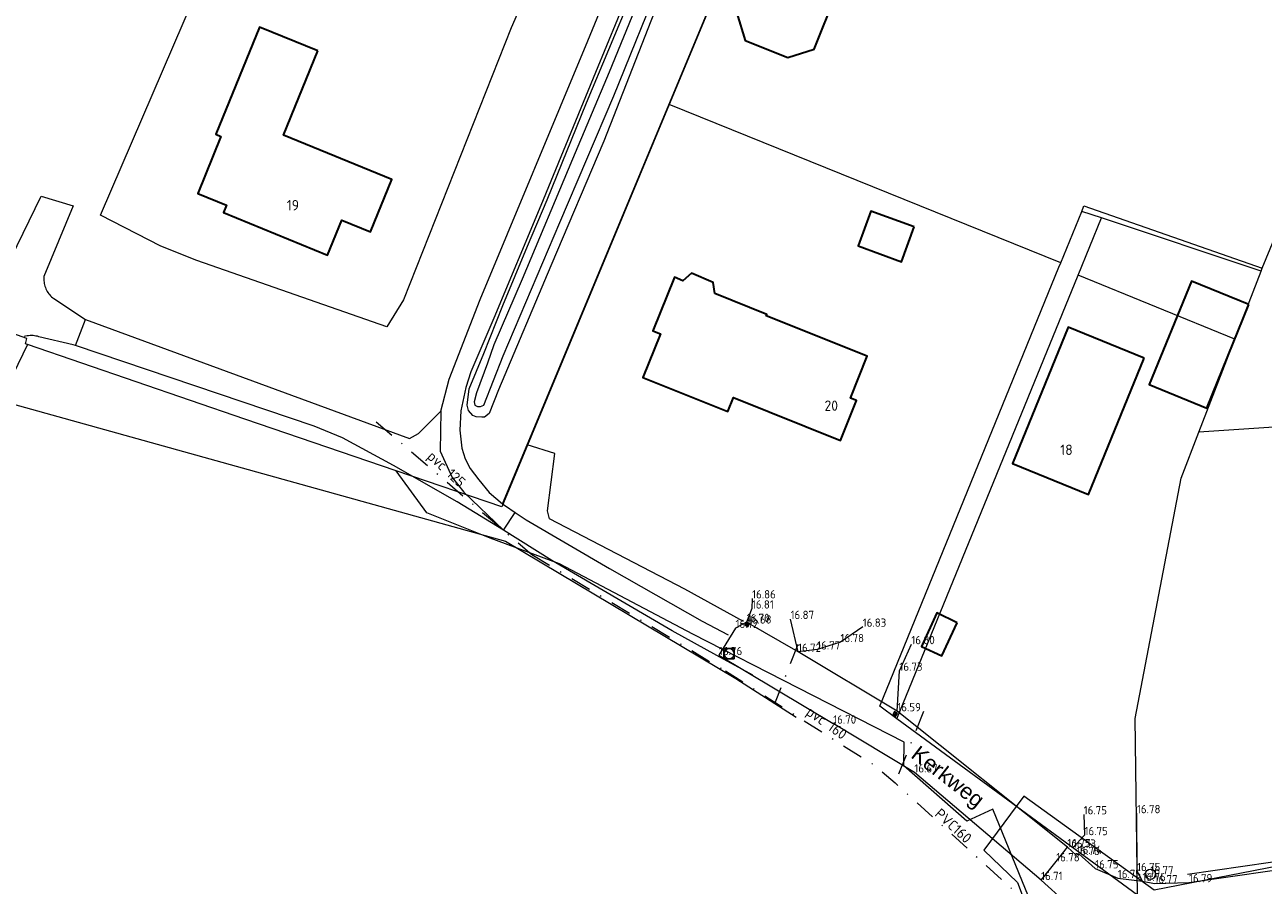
# Model space of a CAD drawing. Header units: metres. Extents: x 174255 to 175175, y 462028 to 462911.
# Tile 85 of 256: x 174502 to 174622, y 462654 to 462736. Entities that reach past the tile are written whole.
import ezdxf
from ezdxf.enums import TextEntityAlignment as Align

# ---------------------------------------------------------------- set-up
doc = ezdxf.new("R2010")
doc.units = ezdxf.units.M
doc.linetypes.add('RI-VWA', pattern=[11, 5, -3, 0, -3])
for name, color, linetype, lineweight in [('B-ME-AL-PEIL_MAAIVELD-T20', 8, 'Continuous', 20), ('B-ME-GR-HAAG-G', 8, 'GR-HAAG1', 20), ('B-ME-IE-MEUBILAIR_CAIKAST-S', 8, 'Continuous', 20), ('B-ME-RI-VWA_RIOOLPUT_INSPECTIEPUT-S', 8, 'Continuous', 20), ('B-ME-VH-KANTVERHARDING-G', 8, 'Continuous', 20), ('B-ME-VH-VERHARDING_ASFALT-G', 8, 'Continuous', 20), ('B-ME-VH-VERHARDING_ELEMENT-G', 8, 'Continuous', 20), ('B-WE-OG-BEBOUWING-G', 8, 'Continuous', 30), ('B-WE-OG-BEBOUWING_HUISNUMMER-T20', 8, 'Continuous', 20), ('B-WE-OG-BOS-G', 8, 'Continuous', 20), ('B-WE-OG-STRAATNAAM-T30', 8, 'Continuous', 20), ('B-WE-OG-TERREIN_ERF-G', 8, 'Continuous', 20), ('B-WE-OG-TERREIN_GROEN-G', 8, 'Continuous', 20), ('B-WE-OG-WEG_ONVERHARD-G', 8, 'Continuous', 20), ('B-WE-OG-WEG_VERHARD_OPEN -G', 8, 'Continuous', 20), ('B-WE-RI-HWA_KOLK_STRAATKOLK-S', 8, 'Continuous', 20), ('B-WE-RI-VWA-G', 8, 'RI-VWA', 20), ('B-WE-RI-VWA-T20', 8, 'Continuous', 20), ('B-WE-WH-WATERGANG_SLOOT_BODEM-G', 8, 'Continuous', 20), ('B-XX-KG-GRENS_PERCEEL-G', 213, 'Continuous', 20), ('N-WE-AL-WERKGRENS-G', 173, 'AL-WERKGRENS', 20)]:
    doc.layers.add(name, color=color, linetype=linetype, lineweight=lineweight)
doc.styles.add('ISO', font='NLCS-ISO.ttf')
doc.styles.add('NLCS-ISO-M500-T20', font='NLCS-ISO.ttf', dxfattribs={"height": 1})
doc.styles.add('NLCS-ISO-M500-T30', font='NLCS-ISO.ttf', dxfattribs={"height": 1.5})
doc.linetypes.add('AL-WERKGRENS', pattern='A,10,[106,Afdeling.shx,S=1,R=0,X=0,Y=0],-2', length=12)
doc.linetypes.add('GR-HAAG1', pattern='A,6,[176,NLCS.SHX,S=0.125,R=0,X=0,Y=0],-2', length=8)

# ---------------------------------------------------------------- blocks, each defined once
blk = doc.blocks.new('S127')
blk.add_circle((0, 0), 0.5)
at = {"style": 'ISO'}
blk.add_text('cai', height=0.5, dxfattribs=at).set_placement((0, 0), align=Align.MIDDLE)
blk = doc.blocks.new('B-SRI-PUT_VWA-SO')
at = {"flags": 128}
blk.add_lwpolyline([(-2, 2), (2, 2), (2, -2), (-2, -2)], close=True, dxfattribs=at)
at = {"lineweight": -3, "flags": 128}
blk.add_lwpolyline([(2, -2), (2, 2), (-2, 2), (-2, -2)], close=True, dxfattribs=at)
at = {"lineweight": -3}
blk.add_circle((0, 0), 2, dxfattribs=at)
blk = doc.blocks.new('SRI-KOLK_STRAATKOLK_KUNSTSTOF')
h = blk.add_hatch(color=256)
h.dxf.hatch_style = 1
h.paths.add_polyline_path([(0, 0.334), (0, 0), (0.167, 0.167)])
h = blk.add_hatch(color=256)
h.dxf.hatch_style = 1
h.paths.add_polyline_path([(0.334, 0.334), (0.167, 0.167), (0.334, 0)])
blk.add_lwpolyline([(0, 0), (0.334, 0), (0.334, 0.334), (0, 0.334)], close=True)
at = {"flags": 128}
for points in [[(0, 0.334), (0.334, 0)], [(0.334, 0.334), (0, 0)]]:
    blk.add_lwpolyline(points, dxfattribs=at)

msp = doc.modelspace()

# ---------------------------------------------------------------- linework, layer by layer
at = {"layer": 'B-ME-GR-HAAG-G', "ltscale": 0.5}
msp.add_lwpolyline([(174614.667, 462654.614), (174622.683, 462655.768), (174628.931, 462656.972)], dxfattribs=at)
at = {"layer": 'B-ME-VH-KANTVERHARDING-G'}
for points in [[(174572.661, 462681.195), (174572.636, 462680.214), (174572.125, 462678.92)], [(174583.33, 462678.464), (174581.187, 462676.978), (174578.936, 462676.268), (174577.095, 462676.04), (174576.369, 462679.212)], [(174586.668, 462670.313), (174586.867, 462674.219), (174588.023, 462676.78)], [(174604.646, 462660.378), (174604.729, 462658.371), (174603.605, 462657.164)], [(174610.318, 462653.942), (174609.795, 462654.907), (174609.784, 462660.484)]]:
    msp.add_lwpolyline(points, dxfattribs=at)
at = {"layer": 'B-ME-VH-VERHARDING_ASFALT-G'}
msp.add_lwpolyline([(174605.431, 462647.877), (174604.433, 462649.962), (174602.887, 462651.913), (174600.537, 462654.047), (174601.994, 462655.848), (174603.073, 462657.212), (174603.937, 462656.447), (174604.164, 462656.561), (174605.755, 462655.171), (174607.939, 462654.233), (174610.318, 462653.942), (174611.48, 462653.72), (174614.794, 462653.827), (174622.816, 462654.978)], dxfattribs=at)
at = {"layer": 'B-ME-VH-VERHARDING_ELEMENT-G'}
for points in [[(174603.073, 462657.212), (174586.668, 462670.313), (174577.095, 462676.04), (174572.125, 462678.92), (174571.06, 462678.342), (174569.466, 462675.73), (174580.481, 462669.125)], [(174600.537, 462654.047), (174588.315, 462664.417), (174580.481, 462669.125)]]:
    msp.add_lwpolyline(points, dxfattribs=at)
at = {"layer": 'B-WE-OG-BEBOUWING-G'}
for points in [[(174582.818, 462744.604), (174581.166, 462746.433), (174577.415, 462747.926), (174574.828, 462746.712), (174571.201, 462737.601), (174571.977, 462734.99), (174576.098, 462733.35), (174578.655, 462734.148), (174582.818, 462744.604)], [(174530.766, 462733.975), (174525.135, 462736.276), (174520.917, 462725.939), (174521.42, 462725.733), (174519.181, 462720.238), (174521.946, 462719.11), (174521.656, 462718.396), (174531.717, 462714.292), (174533.088, 462717.652), (174535.849, 462716.524), (174537.913, 462721.58), (174527.451, 462725.855), (174530.766, 462733.975)], [(174588.307, 462717.011), (174584.107, 462718.54), (174582.883, 462715.178), (174587.083, 462713.649), (174588.307, 462717.011)], [(174569.075, 462710.587), (174568.908, 462711.658), (174566.8, 462712.542), (174565.982, 462711.827), (174565.163, 462712.156), (174563.093, 462706.995), (174563.812, 462706.707), (174562.123, 462702.498), (174570.318, 462699.21), (174570.868, 462700.58), (174581.197, 462696.436), (174582.732, 462700.262), (174582.153, 462700.494), (174583.774, 462704.536), (174574.032, 462708.444), (174574.086, 462708.577), (174569.075, 462710.587)], [(174620.587, 462709.518), (174615.033, 462711.788), (174610.959, 462701.818), (174616.513, 462699.548), (174620.587, 462709.518)], [(174610.484, 462704.356), (174603.145, 462707.355), (174597.775, 462694.212), (174605.114, 462691.213), (174610.484, 462704.356)], [(174592.458, 462678.842), (174590.467, 462679.808), (174589.008, 462676.567), (174590.958, 462675.658), (174592.458, 462678.842)]]:
    msp.add_lwpolyline(points, dxfattribs=at)
at = {"layer": 'B-WE-OG-BOS-G'}
msp.add_line((174548.593, 462690.301), (174550.973, 462696.017), dxfattribs=at)
for points in [[(174561.813, 462742.196), (174557.559, 462731.885), (174552.281, 462719.064), (174547.738, 462708.21), (174545.523, 462703.038), (174545.062, 462701.529), (174544.57, 462699.27), (174544.477, 462697.428), (174544.658, 462695.671), (174544.978, 462694.665), (174545.456, 462693.708), (174546.293, 462692.62), (174547.313, 462691.399), (174548.593, 462690.301)], [(174563.522, 462738.489), (174558.353, 462725.276), (174553.247, 462713.263), (174548.203, 462701.298), (174547.295, 462699.021), (174546.847, 462698.686), (174546.588, 462698.677), (174546.047, 462698.708), (174545.713, 462698.832), (174545.303, 462699.314), (174545.16, 462699.821), (174545.363, 462701.413), (174546.775, 462704.808), (174548.625, 462709.446), (174551.004, 462715.144), (174552.896, 462719.607), (174556.682, 462728.964), (174561.005, 462739.279)]]:
    msp.add_lwpolyline(points, dxfattribs=at)
at = {"layer": 'B-WE-OG-TERREIN_ERF-G'}
msp.add_lwpolyline([(174571.82, 462678.976), (174566.16, 462682.095), (174553.109, 462688.88), (174552.939, 462689.638), (174553.628, 462695.171), (174550.973, 462696.017), (174576.515, 462757.359), (174582.844, 462772.342)], dxfattribs=at)
at = {"layer": 'B-WE-OG-TERREIN_GROEN-G'}
for points in [[(174572.739, 462673.784), (174569.251, 462675.696), (174564.942, 462678.058), (174553.333, 462684.858), (174548.667, 462687.767), (174544.203, 462690.5), (174538.06, 462694.027), (174533.144, 462696.692), (174530.4, 462697.799), (174507.394, 462705.565), (174507.154, 462705.646), (174503.855, 462706.425), (174503.717, 462706.463), (174503.578, 462706.494), (174503.437, 462706.516), (174503.294, 462706.531), (174503.152, 462706.538), (174503.008, 462706.536), (174502.866, 462706.527), (174502.724, 462706.51), (174502.583, 462706.485), (174502.444, 462706.452)], [(174487.474, 462673.83), (174486.962, 462674.004), (174499.394, 462700.465), (174500, 462700.297), (174548.882, 462686.719), (174571.1, 462673.475), (174576.92, 462669.741)], [(174548.593, 462690.301), (174548.616, 462690.281), (174548.857, 462690.119), (174549.816, 462689.474), (174550.874, 462688.762), (174558.906, 462684.096), (174567.858, 462679.008), (174570.337, 462677.676)]]:
    msp.add_lwpolyline(points, dxfattribs=at)
at = {"layer": 'B-WE-OG-WEG_ONVERHARD-G'}
msp.add_line((174507.394, 462705.565), (174508.37, 462708.089), dxfattribs=at)
for points in [[(174542.642, 462699.258), (174543.433, 462702.342), (174546.433, 462710), (174556.8, 462734.958), (174570.008, 462767), (174579.942, 462790.742), (174583.6, 462798.832)], [(174508.37, 462708.089), (174539.602, 462696.628), (174540.493, 462697.094), (174542.642, 462699.258)], [(174542.642, 462699.258), (174542.558, 462695.4), (174543.742, 462692.842), (174544.24, 462692.218), (174544.867, 462691.433), (174548.667, 462687.767), (174549.816, 462689.474)]]:
    msp.add_lwpolyline(points, dxfattribs=at)
at = {"layer": 'B-WE-OG-WEG_VERHARD_OPEN -G'}
for points in [[(174562.092, 462765.092), (174549.433, 462736.192), (174539.042, 462709.992), (174537.433, 462707.367), (174519.108, 462713.767), (174515.633, 462715.167), (174509.792, 462718.133), (174518.867, 462739.208)], [(174500, 462711.659), (174504.082, 462719.962), (174507.155, 462719.037), (174504.354, 462712.227), (174504.343, 462712.092), (174504.34, 462711.957), (174504.345, 462711.821), (174504.358, 462711.687), (174504.379, 462711.553), (174504.408, 462711.421), (174504.445, 462711.291), (174504.489, 462711.163), (174504.541, 462711.038), (174504.6, 462710.916), (174504.666, 462710.798), (174504.739, 462710.684), (174504.819, 462710.574), (174504.905, 462710.47), (174504.997, 462710.37), (174505.094, 462710.277), (174505.197, 462710.189), (174505.305, 462710.108), (174505.313, 462710.102), (174508.37, 462708.089)]]:
    msp.add_lwpolyline(points, dxfattribs=at)
at = {"layer": 'B-WE-RI-VWA-G', "ltscale": 0.4}
msp.add_line((174577.073, 462676.757), (174574.89, 462671.204), dxfattribs=at)
msp.add_lwpolyline([(174536.396, 462698.234), (174551.415, 462685.432), (174570.085, 462674.215)], dxfattribs=at)
at = {"layer": 'B-WE-RI-VWA-G', "ltscale": 0.4, "flags": 128}
for points in [[(174570.085, 462674.215), (174574.706, 462671.286), (174584.601, 462665.028), (174586.454, 462663.407), (174605.247, 462646.417), (174616.15, 462647.971)], [(174589.184, 462670.284), (174586.454, 462663.407)]]:
    msp.add_lwpolyline(points, dxfattribs=at)
at = {"layer": 'B-WE-WH-WATERGANG_SLOOT_BODEM-G'}
msp.add_lwpolyline([(174562.745, 462741.385), (174558.88, 462731.925), (174555.327, 462723.549), (174550.47, 462711.987), (174547.743, 462705.63), (174547.133, 462703.862), (174546.076, 462701.009), (174545.846, 462700.159), (174545.914, 462699.826), (174546.181, 462699.694), (174546.448, 462699.694), (174546.797, 462699.829), (174548.646, 462704.584), (174554.099, 462717.431), (174559.321, 462729.644), (174564.111, 462741.506)], dxfattribs=at)
at = {"layer": 'B-XX-KG-GRENS_PERCEEL-G', "flags": 128}
for points in [[(174576.633, 462757.565), (174576.52, 462757.293), (174564.663, 462728.818)], [(174621.875, 462713.035), (174630.036, 462732.776)], [(174564.663, 462728.818), (174548.512, 462690.03), (174538.339, 462693.494)], [(174602.441, 462713.563), (174564.663, 462728.818)], [(174604.46, 462718.506), (174604.674, 462719.03), (174621.875, 462713.035)], [(174602.441, 462713.563), (174604.46, 462718.506)], [(174604.11, 462712.362), (174606.362, 462717.873)], [(174606.362, 462717.873), (174604.46, 462718.506)], [(174621.757, 462712.751), (174606.362, 462717.873)], [(174586.638, 462669.598), (174584.976, 462670.818), (174602.259, 462713.118), (174602.441, 462713.563)], [(174621.757, 462712.751), (174621.875, 462713.035)], [(174586.638, 462669.598), (174604.11, 462712.362)], [(174619.219, 462706.188), (174604.11, 462712.362)], [(174619.219, 462706.188), (174621.757, 462712.751)], [(174502.75, 462705.677), (174502.567, 462705.741), (174502.713, 462706.253), (174494.171, 462709.265)], [(174615.749, 462697.212), (174619.219, 462706.188)], [(174502.75, 462705.677), (174473.433, 462645.092), (174470.089, 462637.928)], [(174538.339, 462693.494), (174523.725, 462698.469), (174502.75, 462705.677)], [(174635.944, 462693.455), (174635.025, 462698.518), (174615.749, 462697.212)], [(174609.847, 462652.577), (174609.62, 462669.629), (174614.043, 462692.797), (174615.749, 462697.212)], [(174593.371, 462659.73), (174587.288, 462665.055), (174587.324, 462667.348), (174566.934, 462677.755), (174554.069, 462684.535), (174547.403, 462687.021), (174541.3, 462689.437), (174538.339, 462693.494)], [(174609.847, 462652.577), (174586.638, 462669.598)], [(174602.775, 462644.041), (174595.87, 462660.89), (174593.371, 462659.73)]]:
    msp.add_lwpolyline(points, dxfattribs=at)
at = {"layer": 'N-WE-AL-WERKGRENS-G', "flags": 128}
msp.add_lwpolyline([(174681.597, 462243.513), (174681.058, 462261.019), (174682.966, 462284.801), (174683.583, 462297.765), (174686.249, 462320.652), (174688.507, 462336.11), (174690.024, 462341.923), (174715.341, 462404.33), (174717.601, 462411.68), (174737.648, 462460.859), (174741.719, 462470.505), (174748.817, 462487.359), (174674.443, 462494.014, 0.0419987), (174666.058, 462494.058), (174643.597, 462492.288, -0.0211984), (174639.362, 462492.134), (174613.916, 462492.29), (174609.223, 462496.26), (174608.958, 462517.183), (174610.596, 462533.728), (174610.954, 462546.926), (174609.538, 462546.926), (174609.558, 462563.215), (174618.404, 462564.584), (174617.882, 462574.521), (174609.659, 462573.696), (174609.196, 462609.694), (174614.486, 462610.527), (174612.971, 462619.974), (174609.088, 462619.531), (174608.927, 462630.616), (174611.938, 462638.324), (174653.335, 462646.137), (174694.682, 462654.971), (174753.656, 462669.694), (174754.237, 462666.581), (174760.415, 462667.388), (174761.852, 462678.247), (174772.339, 462679.778), (174801.269, 462672.42), (174803.391, 462678.615), (174801.391, 462679.594), (174797.277, 462686.229), (174795.775, 462697.827), (174787.849, 462696.846), (174788.459, 462691.593), (174783.455, 462686.955), (174765.026, 462688.379), (174763.024, 462691.272), (174740.983, 462686.156), (174741.964, 462681.481), (174695.587, 462670.341), (174674.215, 462665.295), (174611.437, 462653.073), (174598.865, 462662.135), (174595.022, 462656.913), (174598.266, 462653.801), (174601.563, 462645.066), (174585.184, 462641.559), (174585.846, 462637.588), (174468.106, 462610.771), (174467.256, 462614.569), (174459.445, 462613.028), (174458.95, 462618.394), (174449.12, 462618.046), (174449.29, 462624.91), (174429.951, 462629.368), (174428.413, 462620.577), (174434.372, 462618.909), (174430.641, 462597.257), (174453.023, 462592.796), (174457.787, 462586.572), (174474.779, 462527.663), (174488.396, 462479.396), (174491.179, 462461.426), (174515.964, 462468.21), (174535.677, 462396.051), (174500.834, 462386.521), (174501.862, 462382.661), (174505.484, 462383.699), (174513.387, 462351.317), (174573.09, 462348.625), (174564.864, 462275.155), (174544.951, 462280.682), (174541.171, 462282.433), (174531.995, 462278.877), (174531.51, 462278.619), (174530.322, 462277.987), (174523.197, 462274.196), (174512.77, 462266.76), (174511.323, 462265.728), (174510.321, 462265.106), (174492.908, 462254.307), (174458.682, 462233.081), (174433.018, 462217.34), (174430.678, 462218.394), (174424.184, 462214.138), (174422.654, 462205.201), (174428.021, 462195.994), (174430.582, 462197.274), (174431.829, 462199.589), (174481.464, 462229.381), (174511.746, 462247.996), (174520.108, 462251.917), (174528.993, 462255.045), (174538.389, 462257.274), (174544.528, 462258.292), (174554.322, 462259.261), (174563.593, 462259.191), (174572.865, 462258.166), (174582.161, 462256.149), (174620.668, 462248.404), (174620.813, 462250.715), (174679.071, 462234.3), (174681.597, 462243.513)], format="xyb", dxfattribs=at)

# ---------------------------------------------------------------- block references
at = {"layer": 'B-ME-IE-MEUBILAIR_CAIKAST-S'}
msp.add_blockref('S127', (174611.087, 462654.606), dxfattribs=at)
at = {"layer": 'B-ME-RI-VWA_RIOOLPUT_INSPECTIEPUT-S', "xscale": 0.25, "yscale": 0.25}
msp.add_blockref('B-SRI-PUT_VWA-SO', (174570.447, 462675.863), dxfattribs=at)
at = {"layer": 'B-WE-RI-HWA_KOLK_STRAATKOLK-S', "rotation": 59.10724580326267}
for p in [(174572.253, 462678.465), (174586.509, 462669.828)]:
    msp.add_blockref('SRI-KOLK_STRAATKOLK_KUNSTSTOF', p, dxfattribs=at)

# ---------------------------------------------------------------- texts
at = {"layer": 'B-ME-AL-PEIL_MAAIVELD-T20', "style": 'NLCS-ISO-M500-T20'}
for s, p in [('16.86', (174572.661, 462681.195)), ('16.81', (174572.636, 462680.214)), ('16.70', (174572.125, 462678.92)), ('16.68', (174572.247, 462678.77)), ('16.87', (174576.369, 462679.212)), ('16.72', (174571.06, 462678.342)), ('16.83', (174583.33, 462678.464)), ('16.77', (174578.936, 462676.268)), ('16.78', (174581.187, 462676.978)), ('16.80', (174588.023, 462676.78)), ('16.76', (174569.466, 462675.73)), ('16.72', (174577.095, 462676.04)), ('16.73', (174586.867, 462674.219)), ('16.59', (174586.668, 462670.313)), ('16.70', (174580.481, 462669.125)), ('16.67', (174588.315, 462664.417)), ('16.75', (174604.646, 462660.378)), ('16.78', (174609.784, 462660.484)), ('16.75', (174604.729, 462658.371)), ('16.75', (174603.073, 462657.212)), ('16.73', (174603.605, 462657.164)), ('16.76', (174603.937, 462656.447)), ('16.74', (174604.164, 462656.561)), ('16.78', (174601.994, 462655.848)), ('16.75', (174605.755, 462655.171)), ('16.75', (174609.795, 462654.907)), ('16.71', (174600.537, 462654.047)), ('16.75', (174607.939, 462654.233)), ('16.76', (174610.318, 462653.942)), ('16.77', (174611.087, 462654.606)), ('16.77', (174611.48, 462653.72)), ('16.79', (174614.806, 462653.832))]:
    msp.add_text(s, height=0.8, dxfattribs=at).set_placement(p)
at = {"layer": 'B-WE-OG-BEBOUWING_HUISNUMMER-T20', "style": 'NLCS-ISO-M500-T20'}
for s, p in [('19', (174527.774, 462718.601)), ('20', (174579.644, 462699.28)), ('18', (174602.39, 462695.027))]:
    msp.add_text(s, height=1, dxfattribs=at).set_placement(p)
at = {"layer": 'B-WE-OG-STRAATNAAM-T30', "color": 7, "insert": (174587.603, 462665.57), "char_height": 1.5, "width": 10.5, "attachment_point": 7, "rotation": 322.23566, "style": 'NLCS-ISO-M500-T30'}
msp.add_mtext('{\\fArial|b0|i0;Kerkweg}', dxfattribs=at)
at = {"layer": 'B-WE-RI-VWA-T20', "style": 'NLCS-ISO-M500-T20'}
for s, rotation, p in [('pvc 125', 317.37786, (174541.241, 462694.777)), ('pvc 160', 324.78298, (174577.795, 462670.046)), ('PVC160', 317.77618, (174590.203, 462660.305))]:
    msp.add_text(s, height=1, rotation=rotation, dxfattribs=at).set_placement(p)

doc.saveas('drawing.dxf')
